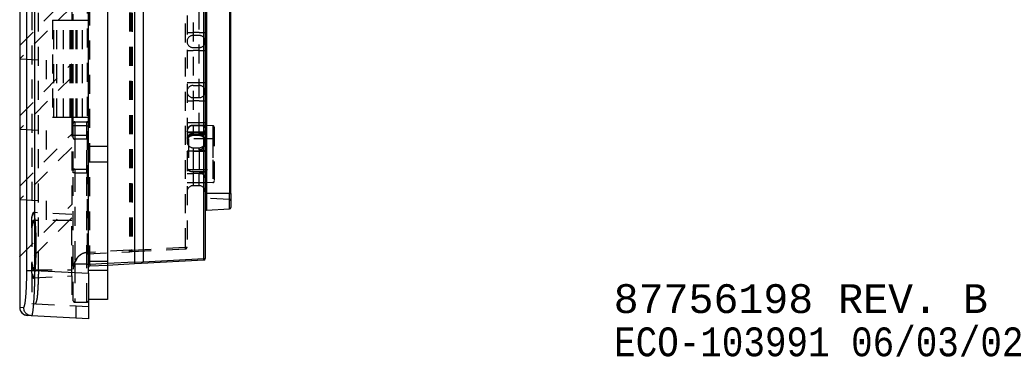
# Model space of a CAD drawing. Extents: x 0.9 to 16.8, y 0.7 to 11.7.
# Tile 17 of 19: x 9.7 to 16.2, y 0.7 to 2.9. Entities that reach past the tile are written whole.
import ezdxf
from ezdxf.enums import TextEntityAlignment as Align

# ---------------------------------------------------------------- set-up
doc = ezdxf.new("R2010")
doc.units = 0
doc.linetypes.add('HIDDEN', pattern=[0.1875, 0.125, -0.0625])
doc.layers.add('ACSRY', color=30, linetype='CONTINUOUS')
doc.layers.add('TEXT', color=2, linetype='CONTINUOUS')
doc.styles.get("Standard").update_dxf_attribs({"font": 'monotxt.shx'})

# ---------------------------------------------------------------- blocks, each defined once
blk = doc.blocks.new('*U0')
at = {"layer": 'TEXT', "color": 2, "linetype": 'CONTINUOUS'}
for s, p in [('87756198 REV. B', (0, 0)), ('ECO-103991 06/03/02', (0, -0.285))]:
    blk.add_text(s, height=0.19, dxfattribs=at).set_placement(p, align=Align.MIDDLE_LEFT)

msp = doc.modelspace()

# ---------------------------------------------------------------- linework, layer by layer
at = {"layer": 'ACSRY', "color": 30, "linetype": 'CONTINUOUS'}
for p, q in [((9.7357, 7.1928), (9.7357, 1.0507)), ((9.7823, 1.2929), (9.7823, 6.9506)), ((9.8342, 6.9506), (9.8342, 1.2929)), ((10.1885, 1.2743), (10.1885, 6.9692)), ((10.3135, 6.8918), (10.3135, 1.3518)), ((10.4916, 6.8956), (10.4916, 1.3479)), ((10.5485, 6.8932), (10.5485, 1.3504)), ((10.9494, 1.3718), (10.9494, 6.8717)), ((10.9585, 6.8717), (10.9585, 1.3718)), ((10.968, 6.4438), (10.968, 1.7998)), ((11.119, 6.4438), (11.119, 1.7998)), ((11.1285, 1.7998), (11.1285, 6.4438)), ((9.7355, 2.7756), (9.7357, 2.7758)), ((9.7357, 2.6881), (9.7355, 2.6879)), ((9.7355, 2.6879), (9.7357, 2.6879)), ((9.7355, 2.3116), (9.7357, 2.3118)), ((9.7357, 2.2241), (9.7355, 2.2239)), ((9.7355, 2.2239), (9.7357, 2.2241)), ((9.7355, 1.8476), (9.7357, 1.8478)), ((9.7357, 1.7601), (9.7355, 1.7599)), ((9.7355, 1.7599), (9.7357, 1.7599)), ((10.968, 1.7998), (10.9585, 1.7998)), ((10.968, 1.7998), (10.968, 1.6903)), ((11.119, 1.7998), (10.968, 1.7998)), ((11.119, 1.7998), (11.1285, 1.7998)), ((11.119, 1.6982), (11.119, 1.7998)), ((11.1285, 1.7998), (11.1285, 1.7082)), ((10.968, 1.6903), (11.119, 1.6982)), ((9.7355, 1.3836), (9.7357, 1.3838)), ((10.5485, 1.3508), (10.9494, 1.3718)), ((10.9494, 1.3718), (10.9585, 1.3718)), ((10.3135, 1.3518), (10.1885, 1.3518)), ((10.3135, 1.3518), (10.3135, 1.1018)), ((10.4916, 1.3479), (10.3135, 1.3385)), ((10.3135, 1.3286), (10.4916, 1.3379)), ((10.4916, 1.3479), (10.5485, 1.3504)), ((10.4916, 1.3379), (10.539, 1.3404)), ((10.539, 1.3404), (10.949, 1.3619)), ((9.7823, 1.2929), (9.8342, 1.2929)), ((9.8342, 1.2929), (10.1885, 1.2743)), ((10.1885, 1.2743), (10.1885, 0.9748)), ((9.7357, 1.0507), (9.7608, 1.0494)), ((10.1085, 0.979), (10.1085, 1.0591)), ((10.3135, 1.1018), (10.1885, 1.1018)), ((9.8127, 0.9945), (9.7876, 0.9958)), ((10.1885, 0.9748), (9.8127, 0.9945))]:
    msp.add_line(p, q, dxfattribs=at)
at = {"layer": 'ACSRY', "color": 30, "linetype": 'HIDDEN'}
for p, q in [((9.8601, 1.2918), (9.8601, 6.9517)), ((10.198, 1.3325), (10.198, 6.911)), ((10.1833, 1.4118), (10.1833, 6.8317)), ((10.459, 6.8172), (10.459, 1.4263)), ((10.4685, 6.8172), (10.4685, 1.4263)), ((10.4776, 6.8163), (10.4776, 1.4272)), ((10.8294, 1.4457), (10.8294, 6.7979)), ((10.8385, 6.7979), (10.8385, 1.4457)), ((9.8155, 6.6009), (9.8155, 1.6426)), ((10.0785, 3.9428), (10.0785, 2.9418)), ((10.8785, 3.3768), (10.8785, 2.2068)), ((10.9185, 2.2068), (10.9185, 3.3768)), ((9.7357, 2.7758), (10.0785, 3.1186)), ((10.0785, 3.0309), (9.7357, 2.6881)), ((9.9523, 2.9418), (9.9609, 2.9418)), ((9.9523, 2.9418), (9.9523, 2.3018)), ((9.9609, 2.9418), (10.0247, 2.9418)), ((9.9609, 2.3018), (9.9609, 2.9418)), ((9.9803, 2.3018), (9.9803, 2.9418)), ((10.0247, 2.9418), (10.0685, 2.9418)), ((10.0247, 2.3018), (10.0247, 2.9418)), ((10.0685, 2.9418), (10.0785, 2.9418)), ((10.0685, 2.3018), (10.0685, 2.9418)), ((10.0698, 2.3018), (10.0698, 2.9418)), ((10.0785, 2.9418), (10.0794, 2.9418)), ((10.0785, 2.3018), (10.0785, 2.9418)), ((10.0794, 2.9418), (10.1885, 2.9418)), ((10.0794, 2.3018), (10.0794, 2.9418)), ((10.0885, 2.9418), (10.0885, 2.9818)), ((10.0885, 2.3018), (10.0885, 2.9418)), ((10.1085, 2.3018), (10.1085, 2.9418)), ((10.1116, 2.3018), (10.1116, 2.9418)), ((10.1139, 2.3018), (10.1139, 2.9418)), ((10.1506, 2.3018), (10.1506, 2.9418)), ((10.8385, 2.8618), (10.8785, 2.8618)), ((10.9185, 2.8618), (10.8785, 2.8618)), ((10.9185, 2.8618), (10.9585, 2.8618)), ((10.9185, 2.8418), (10.8785, 2.8418)), ((10.8385, 2.7418), (10.8785, 2.7418)), ((10.8785, 2.7618), (10.9185, 2.7618)), ((10.9185, 2.7418), (10.8785, 2.7418)), ((10.9185, 2.7418), (10.9585, 2.7418)), ((9.7357, 2.6879), (9.9091, 2.6788)), ((9.9091, 2.6788), (9.9091, 2.4852)), ((9.7357, 2.3118), (10.0785, 2.6546)), ((10.0785, 2.5669), (9.7357, 2.2241)), ((10.8385, 2.5318), (10.8785, 2.5318)), ((10.8785, 2.5318), (10.9185, 2.5318)), ((10.9185, 2.5318), (10.9585, 2.5318)), ((10.8785, 2.5118), (10.9185, 2.5118)), ((10.8385, 2.4118), (10.8785, 2.4118)), ((10.8785, 2.4318), (10.9185, 2.4318)), ((10.9185, 2.4118), (10.8785, 2.4118)), ((10.9185, 2.4118), (10.9585, 2.4118)), ((9.9609, 2.3018), (9.9523, 2.3018)), ((10.0247, 2.3018), (9.9609, 2.3018)), ((10.0685, 2.3018), (10.0247, 2.3018)), ((10.0785, 2.3018), (10.0685, 2.3018)), ((10.0794, 2.3018), (10.0785, 2.3018)), ((10.0785, 2.3018), (10.0785, 1.6618)), ((10.1885, 2.3018), (10.0794, 2.3018)), ((10.0885, 2.2618), (10.0885, 2.3018)), ((9.7357, 2.2241), (9.9091, 2.2148)), ((9.9091, 2.2148), (9.9091, 2.0212)), ((10.0885, 2.2468), (10.0885, 2.2618)), ((10.0885, 2.1823), (10.0885, 2.2468)), ((10.0985, 2.2468), (10.0885, 2.2468)), ((10.0985, 2.2718), (10.1785, 2.2718)), ((10.0985, 2.2718), (10.0985, 2.2468)), ((10.0985, 2.2468), (10.0985, 2.1823)), ((10.1785, 2.2468), (10.0985, 2.2468)), ((10.1785, 2.2468), (10.1785, 2.2718)), ((10.1785, 2.2468), (10.1885, 2.2468)), ((10.1785, 2.1823), (10.1785, 2.2468)), ((10.8385, 2.2675), (10.8785, 2.2675)), ((10.8785, 2.2675), (10.9185, 2.2675)), ((10.9585, 2.2493), (10.8785, 2.2493)), ((10.8785, 2.2475), (10.9585, 2.2476)), ((10.9185, 2.2675), (10.9585, 2.2675)), ((11.009, 2.2466), (10.9585, 2.2493)), ((11.009, 2.2466), (11.009, 1.8719)), ((11.0185, 2.2366), (11.0185, 1.8819)), ((9.7357, 1.8478), (10.0785, 2.1906)), ((10.0885, 2.1673), (10.0885, 2.1823)), ((10.0985, 2.1823), (10.0885, 2.1823)), ((10.0885, 1.9513), (10.0885, 2.1673)), ((10.0985, 2.1823), (10.0985, 2.1573)), ((10.1785, 2.1823), (10.0985, 2.1823)), ((10.1785, 2.1573), (10.0985, 2.1573)), ((10.0985, 2.1573), (10.0985, 1.9613)), ((10.1785, 2.1823), (10.1885, 2.1823)), ((10.1785, 2.1573), (10.1785, 2.1823)), ((10.1785, 1.9613), (10.1785, 2.1573)), ((10.8385, 2.2068), (10.8785, 2.2068)), ((10.8385, 2.2018), (10.8785, 2.2018)), ((11.0085, 2.1593), (10.8485, 2.1593)), ((10.8485, 2.1593), (10.8485, 1.9593)), ((10.8785, 2.2068), (10.8785, 2.1868)), ((10.8785, 2.2068), (10.9185, 2.2068)), ((10.9185, 2.2018), (10.8785, 2.2018)), ((10.8785, 2.1927), (10.9585, 2.1927)), ((10.8785, 2.1868), (10.9185, 2.1868)), ((10.8785, 2.1868), (10.8785, 2.1818)), ((10.9185, 2.1818), (10.8785, 2.1818)), ((10.9185, 2.2068), (10.9585, 2.2068)), ((10.9185, 2.1868), (10.9185, 2.2068)), ((10.9185, 2.2018), (10.9539, 2.2018)), ((10.9185, 2.1818), (10.9185, 2.1868)), ((10.9539, 2.2018), (10.9585, 2.2018)), ((11.0085, 2.1593), (11.0085, 1.9593)), ((10.0785, 2.1029), (9.7357, 1.7601)), ((10.3135, 2.1093), (10.1885, 2.1093)), ((10.8385, 2.0818), (10.8785, 2.0818)), ((10.8785, 2.1018), (10.9185, 2.1018)), ((10.8785, 2.1018), (10.8785, 2.0796)), ((10.8785, 2.0818), (10.9185, 2.0818)), ((10.8785, 2.0796), (10.8785, 1.9447)), ((10.8785, 2.0796), (10.9585, 2.0796)), ((10.9185, 2.0883), (10.9185, 2.1018)), ((10.9185, 2.0883), (10.9185, 2.0818)), ((10.9185, 2.0818), (10.9585, 2.0818)), ((10.9185, 2.0818), (10.9185, 1.9367)), ((10.0885, 1.9363), (10.0885, 1.9513)), ((10.0985, 1.9613), (10.1785, 1.9613)), ((10.0985, 1.9613), (10.0985, 1.9363)), ((10.1785, 1.9363), (10.1785, 1.9613)), ((10.1885, 2.0093), (10.3135, 2.0093)), ((10.8485, 1.9593), (11.0085, 1.9593)), ((10.0885, 1.3338), (10.0885, 1.9363)), ((10.0985, 1.9363), (10.0885, 1.9363)), ((10.0985, 1.9363), (10.0985, 1.3338)), ((10.0985, 1.9363), (10.1785, 1.9363)), ((10.1785, 1.9363), (10.1885, 1.9363)), ((10.1785, 1.3338), (10.1785, 1.9363)), ((10.8385, 1.9326), (10.8785, 1.9326)), ((10.8785, 1.9447), (10.8785, 1.9326)), ((10.8785, 1.9447), (10.9585, 1.9447)), ((10.8785, 1.9326), (10.8785, 1.8718)), ((10.9185, 1.9326), (10.8785, 1.9326)), ((10.9185, 1.9326), (10.9185, 1.9367)), ((10.9185, 1.9326), (10.9366, 1.9326)), ((10.9185, 1.8718), (10.9185, 1.9326)), ((10.8385, 1.8718), (10.8785, 1.8718)), ((10.8785, 1.8718), (10.8785, 1.8518)), ((10.8785, 1.8718), (10.9185, 1.8718)), ((10.8785, 1.8518), (10.9185, 1.8518)), ((10.9185, 1.8718), (10.9585, 1.8718)), ((10.9185, 1.8518), (10.9185, 1.8718)), ((11.009, 1.8719), (10.9585, 1.8693)), ((9.7357, 1.7599), (9.9091, 1.7508)), ((11.119, 1.7613), (10.968, 1.7693)), ((9.7357, 1.3838), (10.0785, 1.7266)), ((9.9091, 1.7508), (9.9091, 1.5572)), ((9.8155, 1.5743), (9.8155, 1.6426)), ((10.0785, 1.6389), (9.8155, 1.3759)), ((10.0785, 1.6618), (9.8256, 1.675)), ((10.0785, 1.4593), (10.0785, 1.6618)), ((9.8155, 1.5743), (9.8155, 1.3442)), ((10.0785, 1.6218), (9.8256, 1.6218)), ((10.0785, 1.2568), (10.0785, 1.4593)), ((10.4773, 1.4172), (10.829, 1.4357)), ((10.4776, 1.4272), (10.8294, 1.4457)), ((10.8294, 1.4457), (10.8385, 1.4457)), ((10.459, 1.4263), (10.1833, 1.4118)), ((10.1833, 1.4018), (10.459, 1.4163)), ((10.459, 1.4263), (10.4685, 1.4263)), ((10.459, 1.4163), (10.4773, 1.4172)), ((10.4776, 1.4272), (10.4685, 1.4263)), ((9.8155, 1.2759), (9.8155, 1.3442)), ((10.0885, 1.0938), (10.0885, 1.3338)), ((10.0985, 1.3338), (10.0885, 1.3338)), ((10.0985, 1.3338), (10.0985, 1.0838)), ((10.1785, 1.3338), (10.0985, 1.3338)), ((10.1785, 1.3338), (10.1885, 1.3338)), ((10.1785, 1.0838), (10.1785, 1.3338)), ((10.198, 1.3325), (10.1885, 1.3325)), ((10.3135, 1.3385), (10.198, 1.3325)), ((10.198, 1.3225), (10.3135, 1.3286)), ((9.8155, 1.2759), (9.8155, 1.0744)), ((9.8256, 1.2968), (10.0785, 1.2968)), ((9.8256, 1.2435), (10.0785, 1.2568)), ((10.0785, 1.2568), (10.0785, 1.0606)), ((10.3135, 1.2918), (10.1885, 1.2918)), ((9.8155, 1.0744), (9.8408, 1.0731)), ((9.8408, 1.0731), (10.1885, 1.0549)), ((10.0985, 1.0838), (10.1785, 1.0838))]:
    msp.add_line(p, q, dxfattribs=at)
for points in [[(10.8785, 2.2493), (10.8761, 2.2492, 0.016283), (10.8737, 2.249, 0.015331), (10.8712, 2.2486, 0.015037), (10.8687, 2.248, 0.015814), (10.8662, 2.2473, 0.016169), (10.8638, 2.2465, 0.016375), (10.8613, 2.2454, 0.01651), (10.8589, 2.2441, 0.016804), (10.8566, 2.2427, 0.0169), (10.8544, 2.2412, 0.016966), (10.8522, 2.2394, 0.017131), (10.8502, 2.2375, 0.017449), (10.8483, 2.2355, 0.017077), (10.8466, 2.2334, 0.016148), (10.845, 2.2312, 0.017355), (10.8436, 2.2288, 0.019903), (10.8424, 2.2264, 0.015788), (10.8413, 2.224, 0.007154), (10.8404, 2.2218, 0.020431), (10.8397, 2.219, 0.034038), (10.839, 2.2148, 0.017612), (10.8385, 2.2093, 0.009709)], [(10.8785, 2.2476), (10.8736, 2.2473, 0.034396), (10.8687, 2.2464, 0.0301), (10.8638, 2.2449, 0.030813), (10.8589, 2.2426, 0.038676), (10.8543, 2.2394, 0.032416), (10.8502, 2.236, 0.016674), (10.8467, 2.2325, 0.041344), (10.8436, 2.2274, 0.07002), (10.8409, 2.2191, 0.037735), (10.8385, 2.208, 0.020106)], [(10.8385, 2.2075), (10.8386, 2.2098, -0.016284), (10.8388, 2.2123, -0.015332), (10.8392, 2.2147, -0.015038), (10.8397, 2.2172, -0.015815), (10.8404, 2.2197, -0.01617), (10.8413, 2.2222, -0.016376), (10.8424, 2.2246, -0.016512), (10.8436, 2.227, -0.016805), (10.845, 2.2293, -0.016902), (10.8466, 2.2316, -0.016968), (10.8483, 2.2337, -0.017132), (10.8502, 2.2357, -0.017449), (10.8522, 2.2376, -0.017076), (10.8544, 2.2394, -0.016146), (10.8566, 2.2409, -0.017352), (10.8589, 2.2423, -0.019901), (10.8614, 2.2436, -0.015786), (10.8638, 2.2446, -0.007153), (10.8659, 2.2455, -0.020429), (10.8687, 2.2462, -0.034034), (10.873, 2.2469, -0.01761), (10.8785, 2.2475, -0.009708)], [(10.9585, 2.2331), (10.9585, 2.2337, 0.018559), (10.9584, 2.2342, 0.018954), (10.9583, 2.2347, 0.019331), (10.9582, 2.2353, 0.019659), (10.958, 2.2358, 0.019651), (10.9577, 2.2363, 0.019382), (10.9575, 2.2368, 0.018838), (10.9572, 2.2373, 0.018148), (10.9568, 2.2377, 0.017272), (10.9564, 2.2382, 0.016369), (10.9559, 2.2387, 0.015084), (10.9555, 2.2391, 0.01364), (10.9549, 2.2395, 0.012305), (10.9543, 2.24, 0.011083), (10.9537, 2.2404, 0.010023), (10.9531, 2.2408, 0.009091), (10.9524, 2.2412, 0.008282), (10.9517, 2.2416, 0.007565), (10.9509, 2.2419, 0.006938), (10.9502, 2.2423, 0.006374), (10.9493, 2.2426, 0.005916), (10.9485, 2.243, 0.005512), (10.9476, 2.2433, 0.005148), (10.9468, 2.2436, 0.004802), (10.9458, 2.2439, 0.004467), (10.9449, 2.2442, 0.004136), (10.9439, 2.2445, 0.00384), (10.9429, 2.2448, 0.003599), (10.9419, 2.2451, 0.003409), (10.9408, 2.2454, 0.003266), (10.9398, 2.2456, 0.003139), (10.9387, 2.2459, 0.003012), (10.9376, 2.2461, 0.002906), (10.9365, 2.2463, 0.002807), (10.9353, 2.2465, 0.002752), (10.9341, 2.2468, 0.00273), (10.9329, 2.247, 0.002536), (10.9317, 2.2472, 0.002242), (10.9305, 2.2473, 0.002512), (10.9292, 2.2475, 0.003172), (10.9279, 2.2477, 0.002398), (10.9266, 2.2478, 0.000799), (10.9255, 2.248, 0.004501), (10.924, 2.2481, 0.007609), (10.9216, 2.2482, 0.003646), (10.9185, 2.2484, 0.001898)], [(10.9185, 2.2484), (10.921, 2.2483, 0.000104), (10.9236, 2.2482, 0.000049), (10.9261, 2.2481, 0.000103), (10.9287, 2.2481, 0.000278), (10.9312, 2.248, 0.00037), (10.9337, 2.2479, 0.000408), (10.9362, 2.2478, 0.000604), (10.9388, 2.2478, 0.000958), (10.9413, 2.2477, 0.00074), (10.9437, 2.2477, 0.000069), (10.9459, 2.2476, 0.001409), (10.9487, 2.2476, 0.002962), (10.953, 2.2476, 0.001504), (10.9585, 2.2476, 0.000776)], [(10.9539, 2.2018), (10.9545, 2.2027, 0.00671), (10.955, 2.2036, 0.006853), (10.9554, 2.2045, 0.007108), (10.9559, 2.2054, 0.007472), (10.9563, 2.2063, 0.007494), (10.9567, 2.2072, 0.007201), (10.957, 2.208, 0.008209), (10.9573, 2.2089, 0.010184), (10.9576, 2.2099, 0.008005), (10.9578, 2.2107, 0.00271), (10.958, 2.2115, 0.011813), (10.9582, 2.2125, 0.021829), (10.9583, 2.214, 0.011197), (10.9585, 2.2159, 0.00602)], [(11.0185, 2.2366), (11.0185, 2.2372, 0.015744), (11.0184, 2.2378, 0.014884), (11.0183, 2.2384, 0.014615), (11.0182, 2.239, 0.01532), (11.018, 2.2396, 0.015643), (11.0178, 2.2402, 0.015826), (11.0176, 2.2408, 0.015948), (11.0173, 2.2414, 0.016214), (11.017, 2.2419, 0.016298), (11.0166, 2.2425, 0.016349), (11.0162, 2.243, 0.016506), (11.0157, 2.2435, 0.016813), (11.0153, 2.244, 0.016447), (11.0148, 2.2444, 0.015542), (11.0142, 2.2448, 0.016731), (11.0137, 2.2452, 0.019236), (11.0131, 2.2455, 0.015219), (11.0125, 2.2458, 0.0068), (11.012, 2.246, 0.019802), (11.0114, 2.2462, 0.033072), (11.0103, 2.2464, 0.01705), (11.009, 2.2466, 0.009373)], [(10.8385, 2.1646), (10.8388, 2.168, -0.049223), (10.8397, 2.1715, -0.041726), (10.8413, 2.1749, -0.040366), (10.8436, 2.1784, -0.04649), (10.8467, 2.1816, -0.034851), (10.8502, 2.1845, -0.016708), (10.8538, 2.187, -0.038776), (10.8589, 2.1891, -0.056673), (10.8673, 2.191, -0.027702), (10.8785, 2.1927, -0.014328)], [(10.9585, 2.1927), (10.9561, 2.1922, -0.004257), (10.9536, 2.1917, -0.004311), (10.9512, 2.1912, -0.004232), (10.9487, 2.1908, -0.003988), (10.9462, 2.1904, -0.003681), (10.9437, 2.19, -0.003315), (10.9413, 2.1897, -0.003374), (10.9388, 2.1894, -0.003596), (10.9362, 2.1891, -0.002705), (10.9337, 2.1889, -0.001248), (10.9315, 2.1887, -0.003183), (10.9287, 2.1885, -0.004622), (10.9243, 2.1883, -0.002199), (10.9185, 2.188, -0.001207)], [(10.9185, 2.188), (10.9193, 2.188, -0.01178), (10.9201, 2.1879, -0.01366), (10.9209, 2.1878, -0.011695), (10.9217, 2.1877, -0.005618), (10.9225, 2.1876, -0.002403), (10.9232, 2.1875, -0.00115), (10.924, 2.1873, -0.001562), (10.9248, 2.1872, -0.00376), (10.9256, 2.187, -0.005462), (10.9264, 2.1869, -0.007086), (10.9271, 2.1867, -0.007561), (10.9279, 2.1864, -0.006974), (10.9286, 2.1862, -0.006411), (10.9293, 2.1859, -0.005723), (10.9301, 2.1857, -0.005139), (10.9308, 2.1854, -0.004503), (10.9315, 2.1851, -0.003886), (10.9322, 2.1848, -0.003125), (10.9329, 2.1845, -0.002788), (10.9336, 2.1841, -0.00278), (10.9343, 2.1838, -0.00293), (10.935, 2.1835, -0.003274), (10.9357, 2.1831, -0.003607), (10.9364, 2.1828, -0.003986), (10.937, 2.1824, -0.004089), (10.9377, 2.182, -0.004029), (10.9383, 2.1817, -0.004526), (10.939, 2.1813, -0.005369), (10.9396, 2.1808, -0.004336), (10.9402, 2.1804, -0.002267), (10.9408, 2.1801, -0.005727), (10.9414, 2.1796, -0.007994), (10.9424, 2.1788, -0.003807), (10.9437, 2.1778, -0.002139)], [(10.9578, 2.149), (10.9575, 2.1504, 0.009259), (10.9572, 2.1518, 0.009882), (10.9568, 2.1532, 0.009286), (10.9563, 2.1546, 0.007395), (10.9558, 2.156, 0.005957), (10.9553, 2.1573, 0.004579), (10.9548, 2.1587, 0.004234), (10.9542, 2.16, 0.004799), (10.9536, 2.1613, 0.005598), (10.953, 2.1626, 0.0068), (10.9523, 2.1638, 0.006463), (10.9516, 2.1651, 0.004613), (10.9509, 2.1664, 0.002789), (10.9502, 2.1676, 0.000492), (10.9495, 2.1688, -0.001407), (10.9488, 2.17, -0.003427), (10.9482, 2.1713, -0.004645), (10.9476, 2.1725, -0.005233), (10.947, 2.1737, -0.005641), (10.9464, 2.1749, -0.005907), (10.9459, 2.1761, -0.006868), (10.9454, 2.1774, -0.008882), (10.945, 2.1786, -0.011693), (10.9446, 2.1799, -0.016293), (10.9444, 2.1812, -0.021252), (10.9443, 2.1824, -0.027613), (10.9443, 2.1837, -0.029873), (10.9445, 2.1849, -0.027305), (10.9447, 2.1861, -0.023406), (10.9451, 2.1872, -0.017675), (10.9456, 2.1884, -0.013144), (10.9461, 2.1895, -0.008679), (10.9466, 2.1906, -0.006594), (10.9472, 2.1917, -0.006331), (10.9478, 2.1928, -0.006506), (10.9484, 2.1939, -0.006656), (10.9491, 2.195, -0.006154), (10.9498, 2.1959, -0.006762), (10.9504, 2.1968, -0.006799), (10.9512, 2.1979, -0.000131), (10.9524, 2.1996, 0.000683), (10.9539, 2.2018, -0.000278)], [(10.8385, 2.0753), (10.8388, 2.0759, -0.255154), (10.8397, 2.0764, -0.072472), (10.8413, 2.0769, -0.032679), (10.8436, 2.0774, -0.021448), (10.8467, 2.0779, -0.010653), (10.8502, 2.0784, -0.004276), (10.8538, 2.0787, -0.008695), (10.8589, 2.0791, -0.010172), (10.8673, 2.0794, -0.004448), (10.8785, 2.0796, -0.002234)], [(10.9185, 2.0883), (10.9196, 2.0882, 0.019595), (10.9207, 2.0883, 0.021709), (10.9218, 2.0884, 0.019547), (10.9229, 2.0886, 0.013111), (10.924, 2.0889, 0.008587), (10.9251, 2.0892, 0.004688), (10.9261, 2.0895, 0.003627), (10.9272, 2.0898, 0.005092), (10.9282, 2.0902, 0.006623), (10.9292, 2.0905, 0.008561), (10.9302, 2.0909, 0.009655), (10.9312, 2.0914, 0.010202), (10.9322, 2.0919, 0.009623), (10.9332, 2.0924, 0.007915), (10.9342, 2.093, 0.006636), (10.9351, 2.0935, 0.005431), (10.936, 2.0941, 0.004887), (10.9369, 2.0947, 0.0048), (10.9378, 2.0954, 0.004722), (10.9387, 2.096, 0.004624), (10.9396, 2.0967, 0.004497), (10.9404, 2.0974, 0.004345), (10.9413, 2.098, 0.004197), (10.9421, 2.0987, 0.004026), (10.9429, 2.0995, 0.00415), (10.9437, 2.1002, 0.004574), (10.9445, 2.1009, 0.005008), (10.9453, 2.1017, 0.005546), (10.946, 2.1025, 0.005713), (10.9468, 2.1033, 0.00558), (10.9475, 2.1041, 0.005469), (10.9482, 2.1049, 0.005348), (10.9489, 2.1057, 0.005277), (10.9495, 2.1066, 0.005211), (10.9502, 2.1074, 0.005188), (10.9508, 2.1083, 0.005204), (10.9514, 2.1092, 0.005295), (10.952, 2.1101, 0.005487), (10.9526, 2.111, 0.005659), (10.9531, 2.1119, 0.005849), (10.9536, 2.1128, 0.006017), (10.9541, 2.1138, 0.006198), (10.9546, 2.1147, 0.00626), (10.955, 2.1157, 0.006201), (10.9554, 2.1166, 0.006132), (10.9558, 2.1176, 0.006035), (10.9562, 2.1186, 0.006044), (10.9566, 2.1196, 0.006127), (10.9569, 2.1206, 0.006081), (10.9572, 2.1216, 0.006014), (10.9574, 2.1226, 0.007019), (10.9577, 2.1236, 0.008776), (10.9579, 2.1246, 0.00714), (10.9581, 2.1256, 0.003614), (10.9582, 2.1265, 0.010182), (10.9583, 2.1277, 0.014774), (10.9584, 2.1294, 0.007075), (10.9585, 2.1318, 0.003904)], [(10.9585, 2.0796), (10.9561, 2.0805, 0.004791), (10.9536, 2.0813, 0.004853), (10.9512, 2.082, 0.004817), (10.9487, 2.0828, 0.004647), (10.9462, 2.0834, 0.004363), (10.9437, 2.0841, 0.00398), (10.9413, 2.0846, 0.004154), (10.9388, 2.0852, 0.004588), (10.9362, 2.0857, 0.003472), (10.9337, 2.0862, 0.001478), (10.9315, 2.0866, 0.004345), (10.9287, 2.087, 0.006738), (10.9243, 2.0876, 0.003248), (10.9185, 2.0883, 0.00176)], [(10.8785, 1.9447), (10.8736, 1.9448, -0.02097), (10.8687, 1.9454, -0.018712), (10.8638, 1.9463, -0.019883), (10.8589, 1.9477, -0.026608), (10.8543, 1.9496, -0.02463), (10.8502, 1.9517, -0.01365), (10.8467, 1.9539, -0.03674), (10.8436, 1.957, -0.07891), (10.8409, 1.962, -0.05303), (10.8385, 1.9688, -0.030733)], [(10.8385, 1.9493), (10.8385, 1.9499, -0.016289), (10.8386, 1.9505, -0.015336), (10.8387, 1.9511, -0.015042), (10.8388, 1.9517, -0.015819), (10.839, 1.9523, -0.016174), (10.8392, 1.9529, -0.016379), (10.8395, 1.9536, -0.016515), (10.8398, 1.9541, -0.016808), (10.8401, 1.9547, -0.016903), (10.8405, 1.9553, -0.016968), (10.8409, 1.9558, -0.017132), (10.8414, 1.9563, -0.017449), (10.8419, 1.9568, -0.017076), (10.8425, 1.9572, -0.016146), (10.843, 1.9576, -0.017352), (10.8436, 1.958, -0.019899), (10.8442, 1.9583, -0.015785), (10.8448, 1.9586, -0.007152), (10.8454, 1.9588, -0.020426), (10.846, 1.959, -0.034029), (10.8471, 1.9591, -0.017607), (10.8485, 1.9593, -0.009706)], [(11.0085, 1.9593), (11.0091, 1.9592, -0.016281), (11.0097, 1.9592, -0.015328), (11.0103, 1.9591, -0.015034), (11.0109, 1.959, -0.015811), (11.0115, 1.9588, -0.016166), (11.0122, 1.9586, -0.016372), (11.0128, 1.9583, -0.016507), (11.0134, 1.958, -0.016801), (11.014, 1.9576, -0.016898), (11.0145, 1.9572, -0.016964), (11.0151, 1.9568, -0.017129), (11.0156, 1.9563, -0.017447), (11.016, 1.9558, -0.017075), (11.0165, 1.9553, -0.016145), (11.0169, 1.9547, -0.017353), (11.0172, 1.9541, -0.019902), (11.0175, 1.9535, -0.015788), (11.0178, 1.9529, -0.007154), (11.018, 1.9524, -0.020432), (11.0182, 1.9517, -0.034042), (11.0183, 1.9506, -0.017615), (11.0185, 1.9493, -0.009711)], [(10.9185, 1.9367), (10.921, 1.937, 0.002369), (10.9236, 1.9373, 0.002304), (10.9261, 1.9377, 0.002371), (10.9287, 1.938, 0.002574), (10.9312, 1.9384, 0.00259), (10.9337, 1.9388, 0.002475), (10.9362, 1.9393, 0.002871), (10.9388, 1.9397, 0.003637), (10.9413, 1.9403, 0.002774), (10.9437, 1.9408, 0.000786), (10.9459, 1.9413, 0.00424), (10.9487, 1.9419, 0.007774), (10.953, 1.9431, 0.003844), (10.9585, 1.9447, 0.002016)], [(10.9366, 1.9326), (10.9359, 1.9329, 0.00512), (10.9353, 1.9332, 0.005032), (10.9346, 1.9335, 0.005041), (10.9339, 1.9338, 0.005171), (10.9332, 1.9341, 0.005259), (10.9325, 1.9343, 0.005339), (10.9317, 1.9346, 0.005405), (10.931, 1.9348, 0.005484), (10.9303, 1.935, 0.005578), (10.9295, 1.9352, 0.005732), (10.9288, 1.9354, 0.005702), (10.928, 1.9356, 0.005469), (10.9272, 1.9357, 0.004563), (10.9265, 1.9359, 0.002873), (10.9257, 1.936, 0.002184), (10.9249, 1.9361, 0.002141), (10.9241, 1.9363, -0.000341), (10.9233, 1.9364, -0.006385), (10.9226, 1.9365, 0.004109), (10.9217, 1.9366, 0.02305), (10.9203, 1.9367, 0.012339), (10.9185, 1.9367, 0.005664)], [(10.9585, 1.9026), (10.9585, 1.9037, 0.013418), (10.9584, 1.9048, 0.013164), (10.9582, 1.9059, 0.012776), (10.958, 1.907, 0.012314), (10.9578, 1.9081, 0.01184), (10.9574, 1.9092, 0.011377), (10.957, 1.9104, 0.010893), (10.9566, 1.9115, 0.010424), (10.9561, 1.9126, 0.010047), (10.9556, 1.9138, 0.009851), (10.955, 1.9149, 0.009709), (10.9543, 1.9161, 0.009708), (10.9536, 1.9172, 0.009532), (10.9528, 1.9183, 0.009249), (10.952, 1.9195, 0.008954), (10.9511, 1.9206, 0.008605), (10.9502, 1.9217, 0.007837), (10.9492, 1.9227, 0.006762), (10.9482, 1.9238, 0.007268), (10.9471, 1.9249, 0.008789), (10.9459, 1.926, 0.005575), (10.9448, 1.927, -0.001412), (10.9437, 1.9279, 0.009472), (10.9423, 1.929, 0.023464), (10.9399, 1.9306, 0.011432), (10.9366, 1.9326, 0.005482)], [(9.8155, 1.6426), (9.8171, 1.6531, -0.010895), (9.8189, 1.6618, -0.014892), (9.8209, 1.6687, -0.024736), (9.8231, 1.6733, -0.060668), (9.8253, 1.675, -0.224535), (9.8276, 1.6736, -0.263439), (9.83, 1.6686, -0.069753), (9.8323, 1.6602, -0.029031), (9.8345, 1.6483, -0.015211), (9.8366, 1.6332, -0.009698), (9.8385, 1.6152, -0.006739), (9.8401, 1.595, -0.00508), (9.8415, 1.5731, -0.004083), (9.8426, 1.5502, -0.003401), (9.8434, 1.5268, -0.00293), (9.8439, 1.5036, -0.00253), (9.8442, 1.4812, -0.002414), (9.8443, 1.4593, -0.002214), (9.8442, 1.4373, -0.002214), (9.8439, 1.4149, -0.002417), (9.8434, 1.3918, -0.00253), (9.8426, 1.3684, -0.002919), (9.8415, 1.3454, -0.003403), (9.8401, 1.3235, -0.004136), (9.8385, 1.3033, -0.005077), (9.8366, 1.2853, -0.006438), (9.8345, 1.2702, -0.009665), (9.8323, 1.2583, -0.017615), (9.8299, 1.2502, -0.030591), (9.8276, 1.245, -0.033769), (9.8255, 1.2424, -0.177953), (9.8231, 1.2452, -0.337305), (9.8197, 1.2566, -0.033337), (9.8155, 1.2759, -0.011181)], [(9.8155, 1.3442), (9.8168, 1.3315, 0.005578), (9.8181, 1.3206, 0.007333), (9.8195, 1.3118, 0.011279), (9.8211, 1.3049, 0.019037), (9.8228, 1.2998, 0.037976), (9.8247, 1.2971, 0.122469), (9.8266, 1.2973, 0.386295), (9.8286, 1.3006, 0.111842), (9.8306, 1.3073, 0.03517), (9.8324, 1.3173, 0.017557), (9.8342, 1.3303, 0.010346), (9.8357, 1.3459, 0.007066), (9.837, 1.3635, 0.005277), (9.8381, 1.3824, 0.004186), (9.8388, 1.4021, 0.003479), (9.8394, 1.4217, 0.002919), (9.8396, 1.4407, 0.002754), (9.8397, 1.4593, 0.002491), (9.8396, 1.4778, 0.002492), (9.8394, 1.4968, 0.002757), (9.8388, 1.5164, 0.002919), (9.8381, 1.5361, 0.003467), (9.837, 1.555, 0.004187), (9.8357, 1.5726, 0.005342), (9.8342, 1.5882, 0.00707), (9.8324, 1.6013, 0.00988), (9.8306, 1.6113, 0.017346), (9.8286, 1.6179, 0.041528), (9.8266, 1.6209, 0.129632), (9.8247, 1.6215, 0.188132), (9.823, 1.6202, 0.296786), (9.8211, 1.6137, 0.066241), (9.8186, 1.5981, 0.013083), (9.8155, 1.5743, 0.005293)], [(10.8294, 1.4457), (10.8294, 1.4445, -0.003023), (10.8295, 1.4432, -0.002732), (10.8295, 1.442, -0.002974), (10.8295, 1.4408, -0.004156), (10.8295, 1.4397, -0.004153), (10.8295, 1.4386, -0.002458), (10.8294, 1.4377, -0.007233), (10.8294, 1.437, -0.0226), (10.8292, 1.4363, -0.03143), (10.829, 1.4357, -0.034421)], [(10.1833, 1.4118), (10.1786, 1.4114, 0.012234), (10.1741, 1.4108, 0.012621), (10.1696, 1.41, 0.012541), (10.1651, 1.4089, 0.012078), (10.1608, 1.4076, 0.011837), (10.1565, 1.4062, 0.011666), (10.1524, 1.4045, 0.011618), (10.1484, 1.4027, 0.011638), (10.1445, 1.4007, 0.011531), (10.1407, 1.3986, 0.011131), (10.1371, 1.3964, 0.01088), (10.1337, 1.394, 0.010584), (10.1303, 1.3915, 0.010381), (10.1271, 1.3888, 0.010163), (10.1241, 1.3861, 0.009985), (10.1212, 1.3833, 0.009738), (10.1184, 1.3804, 0.00955), (10.1157, 1.3774, 0.009322), (10.1132, 1.3744, 0.00915), (10.1108, 1.3713, 0.008912), (10.1086, 1.3681, 0.00878), (10.1065, 1.3649, 0.008665), (10.1045, 1.3616, 0.00858), (10.1026, 1.3583, 0.008466), (10.1009, 1.355, 0.008348), (10.0992, 1.3516, 0.00817), (10.0977, 1.3482, 0.00812), (10.0964, 1.3447, 0.008124), (10.0951, 1.3413, 0.00781), (10.0939, 1.3378, 0.007209), (10.0929, 1.3343, 0.007857), (10.092, 1.3307, 0.009285), (10.0911, 1.327, 0.007094), (10.0904, 1.3236, 0.002557), (10.0899, 1.3204, 0.009822), (10.0893, 1.3164, 0.016785), (10.0889, 1.3102, 0.008228), (10.0885, 1.302, 0.004373)], [(10.0942, 1.3352), (10.0949, 1.3372, -0.005228), (10.0956, 1.3391, -0.005109), (10.0964, 1.341, -0.005145), (10.0973, 1.3429, -0.005335), (10.0981, 1.3449, -0.00521), (10.0991, 1.3468, -0.004868), (10.1, 1.3486, -0.005439), (10.1011, 1.3505, -0.006593), (10.1022, 1.3524, -0.004951), (10.1032, 1.3542, -0.001543), (10.1042, 1.3559, -0.007173), (10.1056, 1.3579, -0.012459), (10.1078, 1.361, -0.005988), (10.1109, 1.365, -0.003119)], [(10.1833, 1.4018), (10.1833, 1.4019, 0.329643), (10.1834, 1.4021, 0.043869), (10.1834, 1.4025, 0.017356), (10.1834, 1.4031, 0.010892), (10.1835, 1.4039, 0.005305), (10.1835, 1.4048, 0.002114), (10.1835, 1.4057, 0.004288), (10.1834, 1.4069, 0.004987), (10.1834, 1.409, 0.002174), (10.1833, 1.4118, 0.00109)], [(10.459, 1.4263), (10.4591, 1.4251, -0.001815), (10.4591, 1.4238, -0.00164), (10.4592, 1.4226, -0.001785), (10.4592, 1.4214, -0.002495), (10.4592, 1.4203, -0.002496), (10.4592, 1.4192, -0.00148), (10.4592, 1.4183, -0.004358), (10.4592, 1.4176, -0.01373), (10.4591, 1.4169, -0.019685), (10.459, 1.4163, -0.022754)], [(10.4773, 1.4172), (10.4774, 1.4173, 0.284236), (10.4775, 1.4176, 0.064427), (10.4776, 1.418, 0.027567), (10.4776, 1.4185, 0.017747), (10.4777, 1.4193, 0.008737), (10.4777, 1.4202, 0.003491), (10.4778, 1.4211, 0.007103), (10.4778, 1.4224, 0.008284), (10.4777, 1.4244, 0.003613), (10.4776, 1.4272, 0.001812)], [(10.0885, 1.302), (10.0885, 1.304, -0.005085), (10.0886, 1.3061, -0.005064), (10.0887, 1.3082, -0.005115), (10.0888, 1.3102, -0.005225), (10.089, 1.3123, -0.005083), (10.0892, 1.3143, -0.004751), (10.0895, 1.3163, -0.005246), (10.0898, 1.3184, -0.006259), (10.0902, 1.3205, -0.004752), (10.0906, 1.3224, -0.001625), (10.091, 1.3242, -0.006706), (10.0915, 1.3264, -0.011544), (10.0925, 1.3299, -0.005628), (10.0939, 1.3343, -0.002974)], [(10.198, 1.3325), (10.1979, 1.3317, 0.000992), (10.1979, 1.3309, 0.001024), (10.1979, 1.3301, 0.00104), (10.1978, 1.3294, 0.001062), (10.1978, 1.3287, 0.001111), (10.1978, 1.3279, 0.001181), (10.1978, 1.3273, 0.0013), (10.1978, 1.3266, 0.001481), (10.1978, 1.326, 0.001663), (10.1977, 1.3254, 0.001838), (10.1978, 1.3249, 0.002351), (10.1978, 1.3244, 0.003322), (10.1978, 1.324, 0.003273), (10.1978, 1.3236, 0.001387), (10.1978, 1.3233, 0.006077), (10.1978, 1.323, 0.021835), (10.1979, 1.3227, 0.028969), (10.198, 1.3225, 0.029943)], [(9.8601, 1.2918), (9.86, 1.2677, -0.002997), (9.8596, 1.2429, -0.002476), (9.859, 1.2175, -0.00272), (9.858, 1.1919, -0.004016), (9.8566, 1.167, -0.003814), (9.8551, 1.1438, -0.001867), (9.8534, 1.1234, -0.006849), (9.8509, 1.1051, -0.022439), (9.8466, 1.0883, -0.029923), (9.8408, 1.0731, -0.029943)]]:
    msp.add_lwpolyline(points, format="xyb", dxfattribs=at)
at = {"layer": 'ACSRY', "color": 30, "linetype": 'CONTINUOUS'}
for points in [[(10.949, 1.3619), (10.9491, 1.3619, 0.284483), (10.9492, 1.3622, 0.064459), (10.9493, 1.3626, 0.027573), (10.9494, 1.3631, 0.017748), (10.9494, 1.3639, 0.008736), (10.9495, 1.3648, 0.003491), (10.9495, 1.3657, 0.007103), (10.9495, 1.367, 0.008283), (10.9495, 1.3691, 0.003612), (10.9494, 1.3718, 0.001812)], [(10.4916, 1.3479), (10.4917, 1.3467, -0.001816), (10.4917, 1.3454, -0.001641), (10.4918, 1.3442, -0.001786), (10.4918, 1.343, -0.002497), (10.4918, 1.3419, -0.002498), (10.4918, 1.3408, -0.001481), (10.4918, 1.3399, -0.004362), (10.4918, 1.3392, -0.013742), (10.4917, 1.3385, -0.019702), (10.4916, 1.3379, -0.022775)], [(9.7608, 1.0494), (9.7616, 1.0495, 0.107079), (9.7625, 1.05, 0.08095), (9.7633, 1.0509, 0.052081), (9.7641, 1.0522, 0.034168), (9.765, 1.0538, 0.02317), (9.7658, 1.0558, 0.016754), (9.7666, 1.0582, 0.012483), (9.7674, 1.0609, 0.00975), (9.7682, 1.064, 0.007772), (9.769, 1.0674, 0.006416), (9.7698, 1.0712, 0.005328), (9.7705, 1.0753, 0.004514), (9.7713, 1.0798, 0.003854), (9.772, 1.0846, 0.003352), (9.7727, 1.0897, 0.002942), (9.7734, 1.0951, 0.002628), (9.7741, 1.1009, 0.002361), (9.7747, 1.1069, 0.002153), (9.7754, 1.1132, 0.001968), (9.776, 1.1198, 0.001817), (9.7766, 1.1267, 0.001673), (9.7771, 1.1339, 0.001546), (9.7777, 1.1413, 0.00144), (9.7782, 1.1489, 0.001356), (9.7787, 1.1568, 0.001276), (9.7791, 1.1649, 0.001207), (9.7795, 1.1731, 0.001164), (9.7799, 1.1816, 0.001144), (9.7803, 1.1903, 0.001071), (9.7807, 1.1991, 0.000968), (9.781, 1.208, 0.001026), (9.7812, 1.2171, 0.001172), (9.7815, 1.2266, 0.000864), (9.7817, 1.2357, 0.000295), (9.7819, 1.2439, 0.00118), (9.782, 1.2545, 0.001981), (9.7822, 1.2711, 0.000954), (9.7823, 1.2929, 0.0005)], [(9.8342, 1.2929), (9.8341, 1.2811, -0.00061), (9.8339, 1.2694, -0.000615), (9.8337, 1.2576, -0.000617), (9.8335, 1.2459, -0.000618), (9.8333, 1.2343, -0.000625), (9.833, 1.2228, -0.000634), (9.8327, 1.2114, -0.000647), (9.8324, 1.2001, -0.000663), (9.8321, 1.189, -0.000683), (9.8317, 1.178, -0.000709), (9.8313, 1.1672, -0.000736), (9.8309, 1.1567, -0.000763), (9.8304, 1.1463, -0.000793), (9.8299, 1.1361, -0.000822), (9.8295, 1.1263, -0.00086), (9.8289, 1.1166, -0.000904), (9.8284, 1.1073, -0.000958), (9.8279, 1.0982, -0.001019), (9.8273, 1.0894, -0.001096), (9.8267, 1.081, -0.001186), (9.8261, 1.0729, -0.001288), (9.8255, 1.0651, -0.001395), (9.8248, 1.0577, -0.001527), (9.8242, 1.0507, -0.001679), (9.8235, 1.044, -0.001866), (9.8228, 1.0377, -0.002078), (9.8221, 1.0318, -0.002389), (9.8214, 1.0264, -0.002809), (9.8207, 1.0213, -0.003216), (9.82, 1.0167, -0.00354), (9.8193, 1.0125, -0.004659), (9.8186, 1.0087, -0.006922), (9.8178, 1.0053, -0.006931), (9.8171, 1.0024, -0.002836), (9.8165, 1, -0.013402), (9.8156, 0.998, -0.046654), (9.8144, 0.9961, -0.052894), (9.8127, 0.9945, -0.044745)], [(9.7357, 1.0507), (9.7361, 1.0442, 0.033303), (9.7373, 1.0377, 0.029238), (9.7393, 1.0311, 0.030045), (9.7423, 1.0246, 0.037554), (9.7463, 1.0184, 0.031263), (9.7507, 1.0128, 0.015752), (9.7553, 1.008, 0.040018), (9.762, 1.0037, 0.067776), (9.7729, 0.9996, 0.036231), (9.7876, 0.9958, 0.019288)], [(9.8127, 0.9945), (9.8063, 0.9952, -0.033555), (9.7998, 0.9967, -0.029443), (9.7934, 0.9991, -0.030229), (9.7871, 1.0024, -0.03773), (9.7812, 1.0068, -0.031347), (9.7758, 1.0115, -0.015773), (9.7713, 1.0163, -0.040017), (9.7674, 1.0233, -0.067544), (9.7639, 1.0344, -0.036015), (9.7608, 1.0494, -0.019156)]]:
    msp.add_lwpolyline(points, format="xyb", dxfattribs=at)
at = {"layer": 'ACSRY', "color": 30, "linetype": 'HIDDEN'}
for centre, radius, start, end in [((10.8785, 2.8018), 0.04, 90, 180), ((10.8785, 2.8018), 0.04, 180, 270), ((10.9185, 2.8018), 0.04, 0, 90), ((10.9185, 2.8018), 0.04, 270, 0), ((10.8785, 2.4718), 0.04, 90, 180), ((10.8785, 2.4718), 0.04, 180, 270), ((10.9185, 2.4718), 0.04, 0, 90), ((10.9185, 2.4718), 0.04, 270, 0), ((10.0985, 2.2618), 0.01, 90, 180), ((10.1785, 2.2618), 0.01, 0, 90), ((10.0985, 2.1673), 0.01, 180, 270), ((10.1785, 2.1673), 0.01, 270, 0), ((10.8785, 2.1468), 0.04, 90, 180), ((10.8785, 2.1418), 0.04, 90, 180), ((10.8485, 2.1693), 0.01, 180, 270.00287), ((10.9185, 2.1468), 0.04, 0, 90), ((10.9185, 2.1418), 0.04, 10.45817, 90), ((10.9185, 2.1418), 0.04, 0, 10.45817), ((11.0085, 2.1693), 0.01, 269.99985, 0), ((10.8785, 2.1418), 0.04, 180, 270), ((10.9185, 2.1418), 0.04, 270, 0), ((10.0985, 1.9513), 0.01, 90, 180), ((10.1785, 1.9513), 0.01, 0, 90), ((10.8785, 1.8118), 0.04, 90, 180), ((10.9185, 1.8118), 0.04, 0, 90), ((11.0085, 1.8819), 0.01, 273.00205, 0.00002), ((10.9685, 1.7792), 0.01, 179.99999, 267.00001), ((11.1185, 1.7514), 0.01, 359.99999, 87.00001), ((10.8285, 1.4457), 0.01, 272.99999, 0.00001), ((10.1885, 1.302), 0.1, 140.91016, 160.58871), ((10.4585, 1.4263), 0.01, 273, 0), ((10.1985, 1.3125), 0.01, 92.99999, 180.00001), ((10.0985, 1.0938), 0.01, 179.99999, 270), ((10.1785, 1.0938), 0.01, 269.99999, 0.00001)]:
    msp.add_arc(centre, radius, start, end, dxfattribs=at)
at = {"layer": 'ACSRY', "color": 30, "linetype": 'CONTINUOUS'}
for centre, radius, start, end in [((10.9685, 1.6803), 0.01, 92.99999, 180.00001), ((11.1185, 1.7082), 0.01, 272.99999, 0), ((10.9485, 1.3718), 0.01, 272.99999, 0), ((10.5385, 1.3504), 0.01, 273, 359.99935), ((9.7905, 1.0507), 0.055, 179.99999, 267)]:
    msp.add_arc(centre, radius, start, end, dxfattribs=at)

# ---------------------------------------------------------------- block references
at = {"layer": 'TEXT'}
msp.add_blockref('*U0', (13.6514, 1.1074), dxfattribs=at)

doc.saveas('drawing.dxf')
